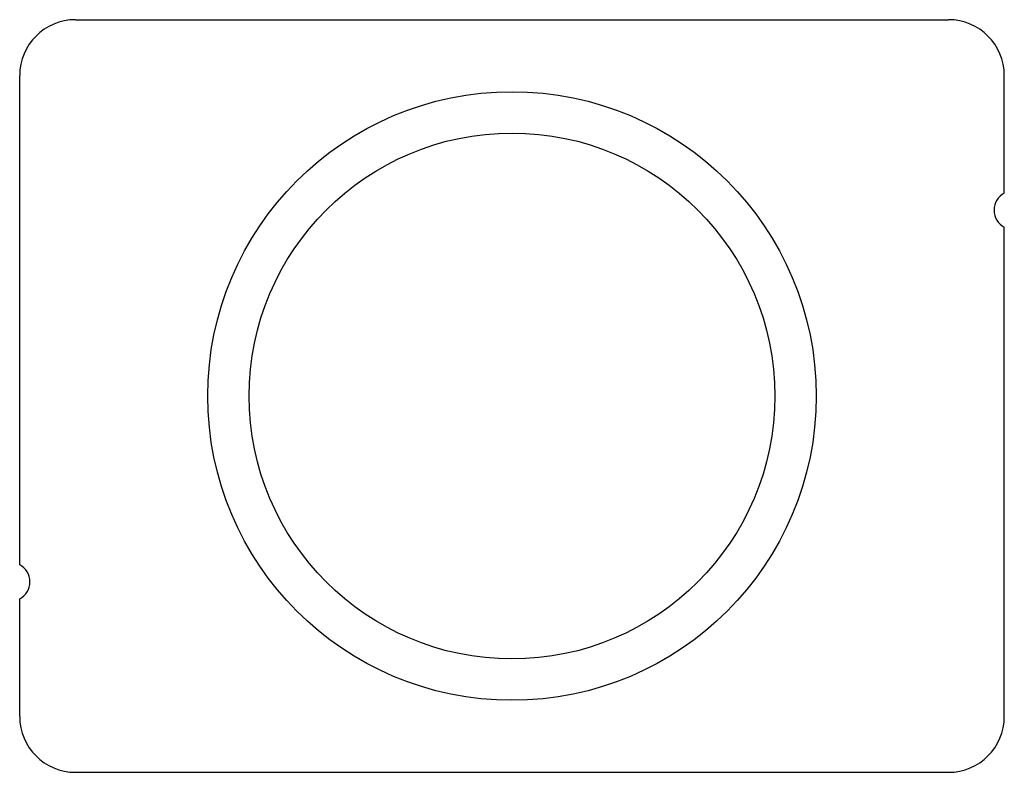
# Model space of a CAD drawing. Header units: millimetres. Extents: x -53 to 53, y -40 to 40.
import ezdxf

# ---------------------------------------------------------------- set-up
doc = ezdxf.new("R2010")
doc.units = ezdxf.units.MM

msp = doc.modelspace()

# ---------------------------------------------------------------- linework, layer by layer
at = {"layer": 'HOLES'}
for radius in [32.75, 28.3]:
    msp.add_circle((0, 0), radius, dxfattribs=at)
at = {"layer": 'OUTLINE'}
for p, q in [((-47, 40.5), (47, 40.5)), ((-53, -18.153), (-53, 34.5)), ((53, 21.847), (53, 34.5)), ((53, -34.5), (53, 18.153)), ((-53, -34.5), (-53, -21.847)), ((-47, -40.5), (47, -40.5))]:
    msp.add_line(p, q, dxfattribs=at)
for centre, radius, start, end in [((-47, 34.5), 6, 90, 180), ((47, 34.5), 6, 0, 90), ((54, 20), 2.1, 118.437, 241.563), ((-54, -20), 2.1, 298.437, 61.563), ((-47, -34.5), 6, 180, 270), ((47, -34.5), 6, 270, 360)]:
    msp.add_arc(centre, radius, start, end, dxfattribs=at)

doc.saveas('drawing.dxf')
